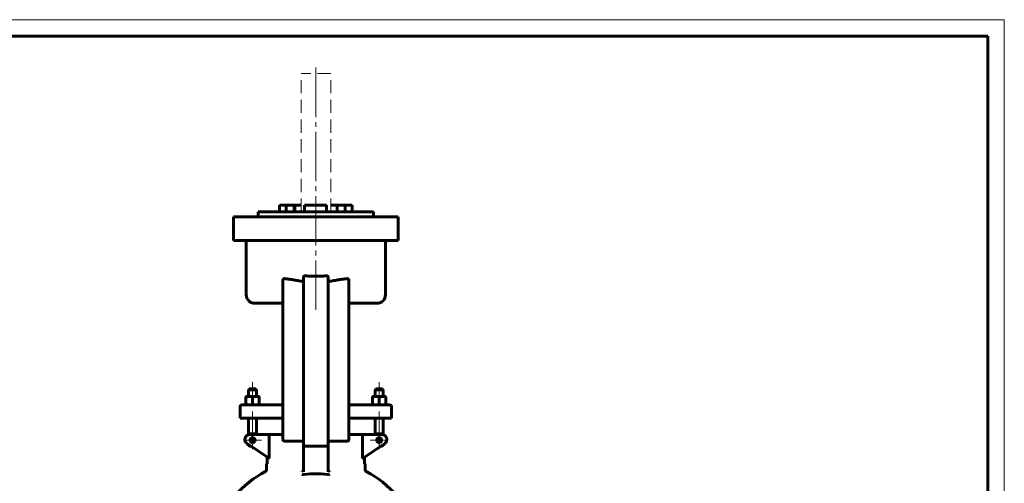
# Model space of a CAD drawing. Header units: millimetres. Extents: x 0 to 596, y 0 to 420.
# Tile 10 of 10: x 295 to 594, y 279 to 420. Entities that reach past the tile are written whole.
import ezdxf

# ---------------------------------------------------------------- set-up
doc = ezdxf.new("R2010")
doc.units = ezdxf.units.MM
for name, pattern in [('K5LT_AXLED', [19.5, 15, -1.5, 1.5, -1.5]), ('K5LT_BASIC', [0]), ('K5LT_DASHED', [6, 4, -2]), ('K5LT_THIN', [0])]:
    doc.linetypes.add(name, pattern=pattern)
doc.layers.add('Системный слой (1)', color=251, linetype='Continuous', true_color=0x6c6c6c)

# ---------------------------------------------------------------- blocks, each defined once
blk = doc.blocks.new('U20')
at = {"layer": 'Системный слой (1)', "color": 143, "linetype": 'K5LT_BASIC', "lineweight": 60, "true_color": 0x33acca}
for start, end in [(118.0147, 139.1678), (40.8322, 61.9853)]:
    blk.add_arc((385.16, 254.19), 32.5, start, end, dxfattribs=at)
blk = doc.blocks.new('U26')
at = {"layer": 'Системный слой (1)', "color": 143, "linetype": 'K5LT_BASIC', "lineweight": 60, "true_color": 0x33acca}
for p, q in [((366.56, 333.94), (375.16, 333.94)), ((395.16, 333.94), (403.76, 333.94))]:
    blk.add_line(p, q, dxfattribs=at)
blk = doc.blocks.new('U27')
at = {"layer": 'Системный слой (1)', "color": 30, "linetype": 'K5LT_AXLED', "lineweight": 18, "true_color": 0xff8000}
for q in [(365.95, 295.13), (363.2, 292.38), (368.7, 292.38), (365.95, 289.63)]:
    blk.add_line((365.95, 292.38), q, dxfattribs=at)
blk = doc.blocks.new('U29')
at = {"layer": 'Системный слой (1)', "color": 30, "linetype": 'K5LT_AXLED', "lineweight": 18, "true_color": 0xff8000}
for q in [(404.37, 295.13), (401.62, 292.38), (407.12, 292.38), (404.37, 289.63)]:
    blk.add_line((404.37, 292.38), q, dxfattribs=at)
blk = doc.blocks.new('U33')
at = {"color": 7, "linetype": 'K5LT_THIN', "lineweight": 18, "true_color": 0xffffff}
for p, q in [((0, 420), (594, 420)), ((594, 420), (594, 0))]:
    blk.add_line(p, q, dxfattribs=at)
at = {"color": 143, "linetype": 'K5LT_BASIC', "lineweight": 60, "true_color": 0x33acca}
for p, q in [((20, 415), (589, 415)), ((589, 415), (589, 5))]:
    blk.add_line(p, q, dxfattribs=at)

msp = doc.modelspace()

# ---------------------------------------------------------------- linework, layer by layer
at = {"layer": 'Системный слой (1)', "color": 7, "linetype": 'K5LT_DASHED', "lineweight": 18, "true_color": 0xffffff}
for p, q in [((380.6605, 361.6904), (380.6605, 403.6904)), ((389.6605, 403.6904), (380.6605, 403.6904)), ((389.6605, 361.6904), (389.6605, 403.6904))]:
    msp.add_line(p, q, dxfattribs=at)
at = {"layer": 'Системный слой (1)', "color": 30, "linetype": 'K5LT_AXLED', "lineweight": 18, "true_color": 0xff8000}
for p, q in [((385.1605, 331.9404), (385.1605, 405.6904)), ((365.9533, 309.9404), (365.9533, 303.6154)), ((404.3676, 309.9404), (404.3676, 303.6154)), ((365.9533, 301.0654), (365.9533, 291.9462)), ((404.3676, 301.0654), (404.3676, 291.9462))]:
    msp.add_line(p, q, dxfattribs=at)
at = {"layer": 'Системный слой (1)', "color": 143, "linetype": 'K5LT_BASIC', "lineweight": 60, "true_color": 0x33acca}
for p, q in [((367.6605, 360.1904), (367.6605, 361.6904)), ((367.6605, 361.6904), (402.6605, 361.6904)), ((374.1605, 363.6904), (376.1498, 363.6904)), ((374.1605, 361.6904), (374.1605, 363.6904)), ((376.1498, 363.6904), (378.6073, 363.6904)), ((376.1498, 361.6904), (376.1498, 363.6904)), ((378.6073, 361.6904), (378.6073, 363.6904)), ((378.6073, 363.6904), (378.7714, 363.6904)), ((378.7714, 361.6904), (378.7714, 363.6904)), ((380.6605, 363.6904), (378.7714, 363.6904)), ((381.7613, 361.6904), (381.7613, 363.6904)), ((381.7613, 363.6904), (388.3766, 363.6904)), ((388.3766, 361.6904), (388.3766, 363.6904)), ((391.6326, 363.6904), (389.6605, 363.6904)), ((391.6326, 361.6904), (391.6326, 363.6904)), ((391.6326, 363.6904), (394.0597, 363.6904)), ((394.0597, 363.6904), (396.1588, 363.6904)), ((394.0597, 361.6904), (394.0597, 363.6904)), ((396.1588, 361.6904), (396.1588, 363.6904)), ((402.6605, 360.1904), (402.6605, 361.6904)), ((360.1605, 360.1904), (366.9105, 360.1904)), ((360.1605, 352.9404), (360.1605, 360.1904)), ((366.9105, 360.1904), (403.4105, 360.1904)), ((403.4105, 360.1904), (410.1605, 360.1904)), ((410.1605, 352.9404), (410.1605, 360.1904)), ((366.9105, 352.9404), (360.1605, 352.9404)), ((366.9105, 352.9404), (403.4105, 352.9404)), ((410.1605, 352.9404), (403.4105, 352.9404)), ((364.0592, 336.4404), (364.0592, 352.4404)), ((406.2618, 336.4404), (406.2618, 352.4404)), ((375.1605, 336.9799), (375.1605, 340.9374)), ((381.4105, 336.9799), (381.4105, 341.7341)), ((388.9105, 336.9799), (388.9105, 341.7341)), ((395.1605, 336.9799), (395.1605, 340.9374)), ((375.1605, 336.9799), (375.1605, 298.0654)), ((381.4105, 336.9799), (381.4105, 298.0654)), ((388.9105, 298.0654), (388.9105, 336.9799)), ((395.1605, 298.0654), (395.1605, 336.9799)), ((364.9533, 307.9404), (364.7033, 307.6904)), ((364.7033, 307.6904), (367.2033, 307.6904)), ((364.7033, 305.6154), (364.7033, 307.6904)), ((366.9533, 307.9404), (364.9533, 307.9404)), ((366.9533, 307.9404), (367.2033, 307.6904)), ((367.2033, 305.6154), (367.2033, 307.6904)), ((403.3676, 307.9404), (403.1176, 307.6904)), ((403.1176, 305.6154), (403.1176, 307.6904)), ((403.1176, 307.6904), (405.6176, 307.6904)), ((405.3676, 307.9404), (403.3676, 307.9404)), ((405.3676, 307.9404), (405.6176, 307.6904)), ((405.6176, 305.6154), (405.6176, 307.6904)), ((363.9533, 305.6154), (364.9533, 305.6154)), ((363.9533, 305.4368), (363.9533, 305.6154)), ((363.9533, 303.244), (363.9533, 305.4368)), ((364.9533, 305.6154), (366.9533, 305.6154)), ((365.9533, 303.244), (365.9533, 305.4368)), ((366.9533, 305.6154), (367.9533, 305.6154)), ((367.9533, 305.6154), (367.9533, 305.4368)), ((367.9533, 303.244), (367.9533, 305.4368)), ((402.3676, 305.6154), (403.3676, 305.6154)), ((402.3676, 305.4368), (402.3676, 305.6154)), ((402.3676, 303.244), (402.3676, 305.4368)), ((403.3676, 305.6154), (405.3676, 305.6154)), ((404.3676, 303.244), (404.3676, 305.4368)), ((405.3676, 305.6154), (406.3676, 305.6154)), ((406.3676, 305.6154), (406.3676, 305.4368)), ((406.3676, 303.244), (406.3676, 305.4368)), ((362.2033, 299.0654), (362.2033, 302.5654)), ((365.1073, 303.0654), (362.7033, 303.0654)), ((363.9533, 303.0654), (363.9533, 303.244)), ((375.1605, 303.0654), (365.1073, 303.0654)), ((367.9533, 303.244), (367.9533, 303.0654)), ((405.2137, 303.0654), (395.1605, 303.0654)), ((402.3676, 303.0654), (402.3676, 303.244)), ((407.6176, 303.0654), (405.2137, 303.0654)), ((406.3676, 303.244), (406.3676, 303.0654)), ((408.1176, 299.0654), (408.1176, 302.5654)), ((362.2033, 299.0654), (364.9771, 299.0654)), ((364.7033, 294.0079), (364.7033, 299.0654)), ((364.9771, 299.0654), (375.1605, 299.0654)), ((367.2033, 294.0654), (367.2033, 299.0654)), ((395.1605, 299.0654), (405.3438, 299.0654)), ((403.1176, 294.0654), (403.1176, 299.0654)), ((405.3438, 299.0654), (408.1176, 299.0654)), ((405.6176, 294.0079), (405.6176, 299.0654)), ((375.1605, 298.0654), (375.1605, 292.5654)), ((381.4105, 298.0654), (381.4105, 291.0654)), ((388.9105, 291.0654), (388.9105, 298.0654)), ((395.1605, 292.5654), (395.1605, 298.0654)), ((371.3764, 294.0654), (365.1146, 294.0654)), ((371.0183, 293.5654), (371.0183, 287.4277)), ((375.1605, 294.0654), (371.3764, 294.0654)), ((398.9445, 294.0654), (395.1605, 294.0654)), ((405.2063, 294.0654), (398.9445, 294.0654)), ((399.3026, 287.4277), (399.3026, 293.5654)), ((364.2826, 291.3173), (370.8514, 286.9381)), ((366.6813, 292.5654), (365.2253, 292.5654)), ((375.6605, 292.0654), (380.9105, 292.0654)), ((381.4105, 291.0654), (381.4105, 282.7375)), ((381.9105, 290.5654), (388.4105, 290.5654)), ((388.9105, 282.7375), (388.9105, 291.0654)), ((389.4105, 292.0654), (394.6605, 292.0654)), ((399.4696, 286.9381), (406.0384, 291.3173)), ((370.3703, 287.2589), (370.3703, 285.1904)), ((399.9507, 285.1904), (399.9507, 287.2589)), ((370.3703, 285.1904), (370.1605, 285.1904)), ((370.1605, 283.3237), (370.1605, 285.1904)), ((400.1605, 285.1904), (399.9507, 285.1904)), ((400.1605, 283.3237), (400.1605, 285.1904))]:
    msp.add_line(p, q, dxfattribs=at)
for centre in [(365.9533, 292.3849), (404.3676, 292.3849)]:
    msp.add_circle(centre, 0.75, dxfattribs=at)
for centre, radius, start, end in [((363.5592, 352.4404), 0.5, 0, 90), ((406.7618, 352.4404), 0.5, 90, 180), ((366.5592, 336.4404), 2.5, 180, 270), ((403.7618, 336.4404), 2.5, 270, 0), ((362.7033, 302.5654), 0.5, 90, 180), ((407.6176, 302.5654), 0.5, 0, 90), ((365.1146, 292.5654), 1.5, 90, 236.309932), ((365.9533, 292.3849), 2, 57.164742, 124.279557), ((404.3676, 292.3849), 2, 55.720443, 122.835258), ((405.2063, 292.5654), 1.5, 303.690068, 90), ((365.9533, 292.3849), 2, 211.432739, 261.144264), ((375.6605, 292.5654), 0.5, 180, 270), ((380.9105, 291.5654), 0.5, 0, 90), ((381.9105, 291.0654), 0.5, 180, 270), ((388.4105, 291.0654), 0.5, 270, 0), ((389.4105, 291.5654), 0.5, 90, 180), ((394.6605, 292.5654), 0.5, 270, 0), ((404.3676, 292.3849), 2, 278.855736, 328.567261), ((369.6605, 283.3237), 0.5, 298.014628, 0), ((385.1605, 254.1904), 28, 82.80868, 97.19132), ((400.6605, 283.3237), 0.5, 180, 241.985372)]:
    msp.add_arc(centre, radius, start, end, dxfattribs=at)
for points, knots in [([(375.1605, 340.9374), (375.1605, 340.9633), (375.1637, 341.005), (375.1756, 341.063), (375.1916, 341.1137), (375.2138, 341.1625), (375.2409, 341.2076), (375.2714, 341.2475), (375.3064, 341.2841), (375.345, 341.316), (375.3858, 341.3428), (375.4328, 341.3667), (375.4848, 341.3856), (375.5621, 341.4027), (375.6209, 341.4043), (375.6605, 341.4005)], [0, 0, 0, 0, 1.5112107, 2.4327941, 3.4782332, 4.64754838, 5.63529898, 6.66184512, 7.72228151, 8.77820652, 9.8138728, 10.83411689, 12.1711564, 13.40087132, 16, 16, 16, 16]), ([(375.6605, 341.4005), (375.9961, 341.3682), (376.6375, 341.2917), (377.7626, 341.1247), (379.0061, 340.9146), (380.1175, 340.7261), (380.7456, 340.628), (380.9105, 340.603)], [0, 0, 0, 0, 1.60682141, 3.03719033, 5.22947631, 7.27474774, 8, 8, 8, 8]), ([(380.9105, 340.603), (380.9405, 340.5985), (380.9856, 340.5967), (381.0469, 340.6052), (381.1025, 340.6202), (381.1536, 340.6439), (381.1984, 340.6734), (381.236, 340.7039), (381.2796, 340.7488), (381.3258, 340.8134), (381.3658, 340.8942), (381.3932, 340.9815), (381.4076, 341.066), (381.4105, 341.1201), (381.4105, 341.1455)], [0, 0, 0, 0, 1.64269604, 2.42723246, 3.3480067, 4.74649567, 5.44958306, 6.22805519, 7.34269838, 8.79527314, 10.45479916, 12.13010202, 13.64666223, 15, 15, 15, 15]), ([(381.4105, 341.7341), (381.4105, 341.7777), (381.4193, 341.8683), (381.4557, 341.9779), (381.5044, 342.0632), (381.5555, 342.1273), (381.6116, 342.1761), (381.669, 342.2119), (381.7138, 342.2323), (381.7579, 342.2467), (381.794, 342.255), (381.8302, 342.26), (381.8603, 342.2618), (381.8871, 342.2616), (381.9024, 342.2608), (381.9105, 342.2601)], [0, 0, 0, 0, 2.54524065, 5.26165307, 6.68453335, 8.27059641, 10.04077834, 11.02885728, 12.24058745, 12.92707047, 13.76489276, 14.43975455, 15.08086633, 15.49742058, 16, 16, 16, 16]), ([(385.1605, 342.1162), (384.8981, 342.1162), (384.3689, 342.1223), (383.6058, 342.1479), (382.7812, 342.1922), (382.2271, 342.2334), (381.9105, 342.2601)], [0, 0, 0, 0, 1.63890806, 3.33117252, 4.88222068, 7, 7, 7, 7]), ([(385.1605, 342.1162), (385.4229, 342.1162), (385.9521, 342.1223), (386.7152, 342.1479), (387.5397, 342.1922), (388.0938, 342.2334), (388.4105, 342.2601)], [0, 0, 0, 0, 1.63890806, 3.33117252, 4.88222068, 7, 7, 7, 7]), ([(388.4105, 342.2601), (388.4346, 342.2621), (388.4751, 342.2622), (388.5343, 342.2541), (388.5828, 342.2412), (388.6279, 342.2233), (388.6758, 342.1983), (388.7279, 342.1615), (388.7779, 342.1124), (388.8209, 342.056), (388.8561, 341.9936), (388.8819, 341.9274), (388.9042, 341.8415), (388.9105, 341.7777), (388.9105, 341.7341)], [0, 0, 0, 0, 1.33446189, 2.23208288, 3.29488875, 4.10380064, 4.9049525, 6.2712849, 7.60923097, 8.74568023, 10.15463922, 11.52253633, 12.61978383, 15, 15, 15, 15]), ([(388.9105, 341.1455), (388.9105, 341.0944), (388.9193, 341.0112), (388.9477, 340.9168), (388.9708, 340.8632), (388.9956, 340.8153), (389.0312, 340.7609), (389.0812, 340.7062), (389.1248, 340.6716), (389.1583, 340.6504), (389.1837, 340.6367), (389.2186, 340.6213), (389.2585, 340.6087), (389.3003, 340.6012), (389.3271, 340.599), (389.3504, 340.5983), (389.3769, 340.5989), (389.3991, 340.6013), (389.4105, 340.603)], [0, 0, 0, 0, 3.45322196, 5.57774973, 6.61900036, 7.39422484, 9.21323515, 11.0003796, 12.40201021, 12.98571377, 13.70363515, 14.36616396, 15.58852235, 16.56309439, 17.25577152, 17.46470613, 18.15274391, 19, 19, 19, 19]), ([(389.4105, 340.603), (389.9557, 340.6856), (390.98, 340.8569), (392.1982, 341.0649), (393.0675, 341.2008), (393.807, 341.3065), (394.3283, 341.3685), (394.6605, 341.4005)], [0, 0, 0, 0, 2.39779912, 4.55044716, 5.53124506, 6.40956043, 8, 8, 8, 8]), ([(394.6605, 341.4005), (394.6928, 341.4036), (394.7525, 341.4033), (394.8392, 341.3861), (394.9192, 341.354), (394.9823, 341.3125), (395.0288, 341.2701), (395.0615, 341.233), (395.0909, 341.1909), (395.116, 341.1446), (395.1349, 341.0977), (395.1495, 341.0463), (395.1585, 340.9936), (395.1605, 340.9551), (395.1605, 340.9374)], [0, 0, 0, 0, 1.99247146, 3.64967922, 5.4010491, 7.21112752, 8.14431402, 9.09708239, 10.0778849, 11.07418191, 12.06969651, 12.89216362, 14.03134819, 15, 15, 15, 15]), ([(364.9533, 305.6154), (364.8814, 305.6154), (364.744, 305.6097), (364.5341, 305.5847), (364.2792, 305.5354), (364.0808, 305.4793), (363.9533, 305.4368)], [0, 0, 0, 0, 1.56500174, 3.0195253, 4.59093933, 7, 7, 7, 7]), ([(365.9533, 305.4368), (365.8443, 305.4731), (365.6607, 305.5265), (365.4302, 305.5747), (365.2392, 305.6017), (365.0868, 305.6134), (364.9894, 305.6154), (364.9533, 305.6154)], [0, 0, 0, 0, 2.35900254, 4.17100942, 5.56387852, 7.10137524, 8, 8, 8, 8]), ([(366.9533, 305.6154), (366.8814, 305.6154), (366.744, 305.6097), (366.5341, 305.5847), (366.2792, 305.5354), (366.0808, 305.4793), (365.9533, 305.4368)], [0, 0, 0, 0, 1.56500174, 3.0195253, 4.59093933, 7, 7, 7, 7]), ([(367.9533, 305.4368), (367.8443, 305.4731), (367.6607, 305.5265), (367.4302, 305.5747), (367.2392, 305.6017), (367.0868, 305.6134), (366.9894, 305.6154), (366.9533, 305.6154)], [0, 0, 0, 0, 2.35900254, 4.17100942, 5.56387852, 7.10137524, 8, 8, 8, 8]), ([(403.3676, 305.6154), (403.2957, 305.6154), (403.1583, 305.6097), (402.9484, 305.5847), (402.6936, 305.5354), (402.4951, 305.4793), (402.3676, 305.4368)], [0, 0, 0, 0, 1.56500174, 3.0195253, 4.59093933, 7, 7, 7, 7]), ([(404.3676, 305.4368), (404.2586, 305.4731), (404.075, 305.5265), (403.8446, 305.5747), (403.6536, 305.6017), (403.5011, 305.6134), (403.4037, 305.6154), (403.3676, 305.6154)], [0, 0, 0, 0, 2.35900254, 4.17100942, 5.56387852, 7.10137524, 8, 8, 8, 8]), ([(405.3676, 305.6154), (405.2957, 305.6154), (405.1583, 305.6097), (404.9484, 305.5847), (404.6936, 305.5354), (404.4951, 305.4793), (404.3676, 305.4368)], [0, 0, 0, 0, 1.56500174, 3.0195253, 4.59093933, 7, 7, 7, 7]), ([(406.3676, 305.4368), (406.2586, 305.4731), (406.075, 305.5265), (405.8446, 305.5747), (405.6536, 305.6017), (405.5011, 305.6134), (405.4037, 305.6154), (405.3676, 305.6154)], [0, 0, 0, 0, 2.35900254, 4.17100942, 5.56387852, 7.10137524, 8, 8, 8, 8]), ([(363.9533, 303.244), (364.0624, 303.2077), (364.2459, 303.1543), (364.4764, 303.1061), (364.6674, 303.0791), (364.8198, 303.0674), (364.9172, 303.0654), (364.9533, 303.0654)], [0, 0, 0, 0, 2.35900254, 4.17100942, 5.56387852, 7.10137524, 8, 8, 8, 8]), ([(364.9533, 303.0654), (365.0252, 303.0654), (365.1627, 303.0711), (365.3725, 303.0961), (365.6274, 303.1454), (365.8258, 303.2015), (365.9533, 303.244)], [0, 0, 0, 0, 1.56500174, 3.0195253, 4.59093933, 7, 7, 7, 7]), ([(365.9533, 303.244), (366.0624, 303.2077), (366.2459, 303.1543), (366.4764, 303.1061), (366.6674, 303.0791), (366.8198, 303.0674), (366.9172, 303.0654), (366.9533, 303.0654)], [0, 0, 0, 0, 2.35900254, 4.17100942, 5.56387852, 7.10137524, 8, 8, 8, 8]), ([(366.9533, 303.0654), (367.0252, 303.0654), (367.1627, 303.0711), (367.3725, 303.0961), (367.6274, 303.1454), (367.8258, 303.2015), (367.9533, 303.244)], [0, 0, 0, 0, 1.56500174, 3.0195253, 4.59093933, 7, 7, 7, 7]), ([(402.3676, 303.244), (402.4767, 303.2077), (402.6603, 303.1543), (402.8907, 303.1061), (403.0817, 303.0791), (403.2342, 303.0674), (403.3316, 303.0654), (403.3676, 303.0654)], [0, 0, 0, 0, 2.35900254, 4.17100942, 5.56387852, 7.10137524, 8, 8, 8, 8]), ([(403.3676, 303.0654), (403.4396, 303.0654), (403.577, 303.0711), (403.7869, 303.0961), (404.0417, 303.1454), (404.2402, 303.2015), (404.3676, 303.244)], [0, 0, 0, 0, 1.56500174, 3.0195253, 4.59093933, 7, 7, 7, 7]), ([(404.3676, 303.244), (404.4767, 303.2077), (404.6603, 303.1543), (404.8907, 303.1061), (405.0817, 303.0791), (405.2342, 303.0674), (405.3316, 303.0654), (405.3676, 303.0654)], [0, 0, 0, 0, 2.35900254, 4.17100942, 5.56387852, 7.10137524, 8, 8, 8, 8]), ([(405.3676, 303.0654), (405.4396, 303.0654), (405.577, 303.0711), (405.7869, 303.0961), (406.0417, 303.1454), (406.2402, 303.2015), (406.3676, 303.244)], [0, 0, 0, 0, 1.56500174, 3.0195253, 4.59093933, 7, 7, 7, 7]), ([(371.3764, 294.0654), (371.3358, 294.0654), (371.2827, 294.0531), (371.2255, 294.0203), (371.1748, 293.9837), (371.1318, 293.937), (371.0958, 293.8779), (371.0818, 293.8514), (371.0692, 293.8243), (371.0537, 293.7854), (371.0388, 293.7369), (371.0255, 293.6721), (371.0194, 293.617), (371.0183, 293.5781), (371.0183, 293.5654)], [0, 0, 0, 0, 3.53180418, 4.61157715, 5.26789158, 8.34968162, 9.03623917, 9.66261115, 10.18531988, 10.8187399, 12.09829611, 12.99953445, 14.3460853, 15, 15, 15, 15]), ([(398.9445, 294.0654), (398.9851, 294.0654), (399.0383, 294.0531), (399.0954, 294.0203), (399.1461, 293.9837), (399.1891, 293.937), (399.2252, 293.8779), (399.2392, 293.8514), (399.2517, 293.8243), (399.2673, 293.7854), (399.2821, 293.7369), (399.2955, 293.6721), (399.3016, 293.617), (399.3026, 293.5781), (399.3026, 293.5654)], [0, 0, 0, 0, 3.53180418, 4.61157715, 5.26789158, 8.34968162, 9.03623917, 9.66261115, 10.18531988, 10.8187399, 12.09829611, 12.99953445, 14.3460853, 15, 15, 15, 15]), ([(371.0183, 287.4277), (371.0182, 287.4123), (371.018, 287.3917), (371.0173, 287.3609), (371.0161, 287.3316), (371.0144, 287.3025), (371.0125, 287.2784), (371.01, 287.2489), (371.0069, 287.2207), (371.0015, 287.1816), (370.9972, 287.1546), (370.9907, 287.1214), (370.9832, 287.0883), (370.9748, 287.0584), (370.9665, 287.0339), (370.9614, 287.0203), (370.9543, 287.0034), (370.9463, 286.9867), (370.9361, 286.9695), (370.921, 286.9487), (370.9079, 286.9377), (370.8932, 286.9308), (370.8861, 286.9292), (370.8757, 286.9288), (370.8687, 286.93), (370.8597, 286.9331), (370.8548, 286.936), (370.8514, 286.9381)], [0, 0, 0, 0, 1.60735497, 2.12010559, 3.12506269, 4.5649335, 5.05668431, 5.57313977, 7.58150776, 7.98804575, 9.77158222, 10.57199192, 11.86091783, 13.82695903, 14.61472748, 15.53406846, 16.01530853, 17.47796166, 18.58345369, 19.68249814, 22.68433221, 22.88826077, 24.45726709, 24.94933152, 26.31060031, 26.78159392, 28, 28, 28, 28]), ([(399.4696, 286.9381), (399.4644, 286.9349), (399.4579, 286.9315), (399.4462, 286.9288), (399.4388, 286.9286), (399.4279, 286.9309), (399.4205, 286.9339), (399.4096, 286.9411), (399.3992, 286.9505), (399.3882, 286.9646), (399.3793, 286.9787), (399.3709, 286.9944), (399.3634, 287.0107), (399.3568, 287.0276), (399.3514, 287.0427), (399.3438, 287.0665), (399.3347, 287.1005), (399.3269, 287.1377), (399.3208, 287.1725), (399.317, 287.1988), (399.3128, 287.2315), (399.3099, 287.2602), (399.3068, 287.2985), (399.3049, 287.3309), (399.303, 287.3772), (399.3026, 287.4068), (399.3026, 287.4277)], [0, 0, 0, 0, 1.78826946, 2.13174723, 3.78978157, 4.09838851, 5.55331109, 6.09076154, 7.55137691, 8.86823967, 9.71785912, 10.57623447, 11.86466321, 12.514831, 13.24039577, 14.12060655, 15.85227686, 17.56338892, 18.39851982, 19.64093797, 20.31584909, 21.74482742, 22.49523463, 24.07970249, 24.89294487, 27, 27, 27, 27]), ([(380.9749, 282.8823), (381.0155, 282.9015), (381.0754, 282.937), (381.1494, 282.9955), (381.2133, 283.0552), (381.2789, 283.1322), (381.3388, 283.2277), (381.3674, 283.2922), (381.3785, 283.3237)], [0, 0, 0, 0, 2.17286922, 3.24968417, 4.25574416, 6.03635168, 7.59140755, 9, 9, 9, 9]), ([(381.6553, 281.9701), (381.6292, 281.9669), (381.5828, 281.962), (381.5181, 281.9577), (381.4634, 281.9559), (381.4054, 281.9556), (381.3597, 281.9571), (381.3238, 281.9591), (381.2858, 281.9616), (381.2483, 281.9654), (381.2117, 281.97), (381.182, 281.9741), (381.1483, 281.9798), (381.1162, 281.986), (381.0744, 281.9948), (381.0285, 282.0064), (380.9893, 282.0185), (380.9749, 282.0233)], [0, 0, 0, 0, 1.89011652, 3.38603658, 4.72454539, 5.90005304, 7.6847758, 8.15718649, 8.6376746, 10.5982433, 11.08823596, 11.57449954, 12.9976132, 13.88644272, 14.30825277, 16.61040691, 18, 18, 18, 18]), ([(381.3785, 283.3237), (381.3918, 283.3616), (381.4065, 283.4256), (381.4105, 283.4911), (381.4105, 283.5162)], [0, 0, 0, 0, 3.08636617, 5, 5, 5, 5]), ([(389.3461, 282.0233), (389.3354, 282.0197), (389.3134, 282.0128), (389.2792, 282.0031), (389.2433, 281.9942), (389.2072, 281.9865), (389.1711, 281.9795), (389.1356, 281.9737), (389.0989, 281.9687), (389.0608, 281.9643), (389.0208, 281.9606), (388.9791, 281.958), (388.9359, 281.9563), (388.8914, 281.9557), (388.8459, 281.9563), (388.7996, 281.958), (388.7524, 281.9611), (388.7084, 281.965), (388.6797, 281.9683), (388.667, 281.97), (388.6665, 281.97), (388.6661, 281.9701), (388.6656, 281.9701)], [0, 0, 0, 0, 1.15087766, 2.31918767, 3.51034795, 4.72935425, 5.80882952, 6.90517494, 7.98757974, 9.10545668, 10.2655692, 11.45022914, 12.65993871, 13.89208452, 15.13863499, 16.40473836, 17.68334098, 18.98051253, 20, 20, 20, 21, 21, 21, 21]), ([(388.9105, 283.5162), (388.9105, 283.4896), (388.9147, 283.424), (388.9297, 283.3601), (388.9425, 283.3237)], [0, 0, 0, 0, 2.0288206, 5, 5, 5, 5]), ([(389.3461, 282.8823), (389.3054, 282.9015), (389.2455, 282.9371), (389.1715, 282.9955), (389.1077, 283.0552), (389.0534, 283.1189), (389.0094, 283.1843), (388.9743, 283.2453), (388.9536, 283.2923), (388.9425, 283.3237)], [0, 0, 0, 0, 2.41193009, 3.60860847, 4.72478126, 6.70293065, 7.60099738, 8.43226733, 10, 10, 10, 10])]:
    msp.add_open_spline(points, degree=3, knots=knots, dxfattribs=at)

# ---------------------------------------------------------------- block references
msp.add_blockref('U33', (0, 0))
at = {"layer": 'Системный слой (1)'}
for name in ['U26', 'U27', 'U29', 'U20']:
    msp.add_blockref(name, (0, 0), dxfattribs=at)

doc.saveas('drawing.dxf')
